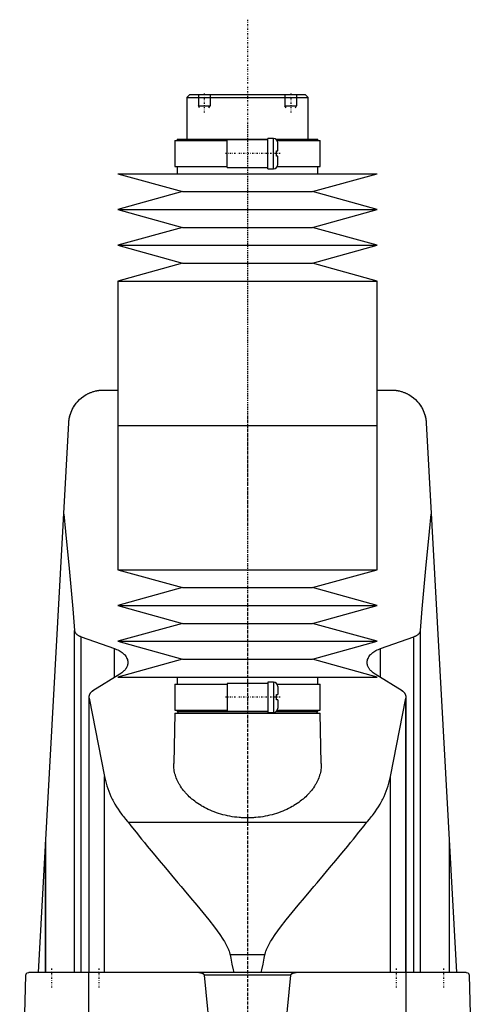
# Model space of a CAD drawing. Extents: x -120 to 120, y -1 to 900.
# Tile 3 of 3: x -79 to 79, y 559 to 900. Entities that reach past the tile are written whole.
import ezdxf

# ---------------------------------------------------------------- set-up
doc = ezdxf.new("R2010")
doc.units = 0
doc.linetypes.add('CENTER', pattern=[1.5, 0.45, -0.5, 0.05, -0.5])
for name, color, linetype in [('CENTER', 7, 'CENTER'), ('THREAD', 7, 'CONTINUOUS'), ('VIS', 7, 'CONTINUOUS')]:
    doc.layers.add(name, color=color, linetype=linetype)

msp = doc.modelspace()

# ---------------------------------------------------------------- linework, layer by layer
at = {"layer": 'CENTER'}
for p, q in [((0, 899.92), (0, 329.57)), ((-15, 874.3), (-15, 867.7)), ((15, 874.3), (15, 867.7)), ((0, 863.46), (0, 754.29)), ((11.37, 853.5), (-7.88, 853.5)), ((0, 764.21), (0, 655.04)), ((0, 762.2), (0, 724.8)), ((0, 700.5), (0, 370.5)), ((11.37, 665), (-7.88, 665)), ((-68, 570.9), (-68, 564.3)), ((-51.5, 570.9), (-51.5, 564.3)), ((51.5, 570.9), (51.5, 564.3)), ((68, 570.9), (68, 564.3))]:
    msp.add_line(p, q, dxfattribs=at)
at = {"layer": 'THREAD'}
for p, q in [((-17, 874), (-17, 870)), ((-13, 874), (-13, 870)), ((13, 874), (13, 870)), ((17, 874), (17, 870)), ((-16.62, 869.34), (-17, 870)), ((-17, 870), (-13, 870)), ((-13.38, 869.34), (-13, 870)), ((13.38, 869.34), (13, 870)), ((13, 870), (17, 870)), ((16.62, 869.34), (17, 870))]:
    msp.add_line(p, q, dxfattribs=at)
at = {"layer": 'VIS'}
for p, q in [((-20, 874), (-21, 873)), ((-21, 873), (-21, 858.5)), ((-21, 873), (21, 873)), ((-20, 874), (20, 874)), ((21, 873), (20, 874)), ((21, 858.5), (21, 873)), ((-25.15, 858), (-25.15, 849)), ((-25.15, 858), (-7, 858)), ((-24.35, 858.5), (-24.35, 858)), ((-24.35, 858.5), (7, 858.5)), ((7, 858.3), (-7, 858.3)), ((-7, 848.7), (-7, 858.3)), ((9, 858.75), (7, 858.75)), ((7, 848.25), (7, 858.75)), ((9, 848.25), (9, 858.75)), ((9.83, 858.5), (24.35, 858.5)), ((10.3, 858), (25.15, 858)), ((10.5, 854.4), (10.5, 857.25)), ((24.35, 858), (24.35, 858.5)), ((25.15, 849), (25.15, 858)), ((10, 852.6), (10, 854.4)), ((10, 854.4), (10.5, 854.4)), ((10.5, 852.6), (10, 852.6)), ((10.5, 849.75), (10.5, 852.6)), ((-25.15, 849), (-7, 849)), ((-24.35, 849), (-24.35, 846.5)), ((-7, 848.7), (7, 848.7)), ((7, 848.25), (9, 848.25)), ((10.3, 849), (25.15, 849)), ((24.35, 846.5), (24.35, 849)), ((-45, 846.5), (-22.5, 840.3)), ((-45, 846.5), (45, 846.5)), ((22.5, 840.3), (45, 846.5)), ((-22.5, 840.3), (-45, 834.1)), ((-22.5, 840.3), (22.5, 840.3)), ((45, 834.1), (22.5, 840.3)), ((-45, 834.1), (-22.5, 827.9)), ((-45, 834.1), (45, 834.1)), ((22.5, 827.9), (45, 834.1)), ((-22.5, 827.9), (-45, 821.7)), ((-22.5, 827.9), (22.5, 827.9)), ((45, 821.7), (22.5, 827.9)), ((-45, 821.7), (-22.5, 815.5)), ((-45, 821.7), (45, 821.7)), ((22.5, 815.5), (45, 821.7)), ((-22.5, 815.5), (-45, 809.3)), ((-22.5, 815.5), (22.5, 815.5)), ((45, 809.3), (22.5, 815.5)), ((-45, 809.3), (-45, 759.25)), ((-45, 809.3), (45, 809.3)), ((45, 759.25), (45, 809.3)), ((-50, 771.5), (-45, 771.5)), ((45, 771.5), (50, 771.5)), ((-72.48, 569.6), (-61.98, 760.16)), ((-45, 759.25), (-45, 709.2)), ((-45, 759.25), (45, 759.25)), ((-45, 759.25), (0, 759.25)), ((45, 709.2), (45, 759.25)), ((61.98, 760.16), (72.48, 569.6)), ((-45, 709.2), (-22.5, 703)), ((-45, 709.2), (45, 709.2)), ((22.5, 703), (45, 709.2)), ((-22.5, 703), (-45, 696.8)), ((-22.5, 703), (22.5, 703)), ((45, 696.8), (22.5, 703)), ((-45, 696.8), (-22.5, 690.6)), ((-45, 696.8), (45, 696.8)), ((22.5, 690.6), (45, 696.8)), ((-22.5, 690.6), (-45, 684.4)), ((-22.5, 690.6), (22.5, 690.6)), ((45, 684.4), (22.5, 690.6)), ((-60, 569.6), (-60, 688.17)), ((60, 569.6), (60, 688.17)), ((-57.68, 569.6), (-57.68, 685.98)), ((-57.68, 685.98), (-46.13, 681.89)), ((-45, 684.4), (-22.5, 678.2)), ((-45, 684.4), (45, 684.4)), ((22.5, 678.2), (45, 684.4)), ((46.13, 681.89), (57.68, 685.98)), ((57.68, 569.6), (57.68, 685.98)), ((-46.13, 671.85), (-46.13, 681.89)), ((46.13, 671.85), (46.13, 681.89)), ((-22.5, 678.2), (-45, 672)), ((-22.5, 678.2), (22.5, 678.2)), ((45, 672), (22.5, 678.2)), ((-44.32, 672.97), (-53.59, 667.2)), ((53.59, 667.2), (44.32, 672.97)), ((-45, 672), (45, 672)), ((-25.15, 669.5), (-25.15, 660.5)), ((-25.15, 669.5), (-7, 669.5)), ((-24.35, 672), (-24.35, 669.5)), ((7, 669.8), (-7, 669.8)), ((-7, 669.8), (-7, 660.2)), ((9, 670.25), (7, 670.25)), ((7, 670.25), (7, 659.75)), ((9, 670.25), (9, 659.75)), ((10.3, 669.5), (25.15, 669.5)), ((24.35, 669.5), (24.35, 672)), ((25.15, 660.5), (25.15, 669.5)), ((10, 664.1), (10, 665.9)), ((10, 665.9), (10.5, 665.9)), ((10.5, 668.75), (10.5, 665.9)), ((-55, 665.05), (-55, 569.6)), ((-54.96, 569.6), (-54.96, 664.64)), ((-54.96, 664.64), (-49.57, 637.45)), ((10.5, 664.1), (10, 664.1)), ((10.5, 664.1), (10.5, 661.25)), ((49.57, 637.45), (54.96, 664.64)), ((54.96, 569.6), (54.96, 664.64)), ((55, 569.6), (55, 665.05)), ((-25.18, 659.5), (-25.59, 642.04)), ((-25.18, 659.5), (25.18, 659.5)), ((-25.15, 660.5), (-7, 660.5)), ((-24.35, 660.5), (-24.35, 660)), ((-24.35, 660), (7, 660)), ((-24.18, 660), (-24.18, 659.5)), ((-7, 660.2), (7, 660.2)), ((7, 659.75), (9, 659.75)), ((9.83, 660), (24.35, 660)), ((10.3, 660.5), (25.15, 660.5)), ((24.18, 659.5), (24.18, 660)), ((24.35, 660), (24.35, 660.5)), ((25.59, 642.04), (25.18, 659.5)), ((-49.57, 569.6), (-49.57, 637.45)), ((49.57, 569.6), (49.57, 637.45)), ((41.3, 621.52), (-41.3, 621.52)), ((-70, 569.6), (-70, 614.75)), ((-70, 614.67), (-70, 569.6)), ((70, 569.6), (70, 614.75)), ((70, 569.6), (70, 614.67)), ((6.05, 575.62), (-6.05, 575.62)), ((-79, 487.5), (-76.83, 568.63)), ((75.83, 569.6), (-75.83, 569.6)), ((-55.06, 487.5), (-55.06, 569.6)), ((14.95, 568.63), (-14.95, 568.63)), ((55.06, 487.5), (55.06, 569.6)), ((76.83, 568.63), (79, 487.5))]:
    msp.add_line(p, q, dxfattribs=at)
for points in [[(-61.98, 760.16, 0), (-61.96, 760.53, 0), (-61.87, 761.27, 0), (-61.74, 762.01, 0), (-61.65, 762.37, 0), (-61.55, 762.74, 0), (-61.32, 763.47, 0), (-61.04, 764.19, 0), (-60.71, 764.91, 0), (-60.33, 765.6, 0), (-59.9, 766.28, 0), (-59.66, 766.62, 0), (-59.41, 766.95, 0), (-58.86, 767.59, 0), (-58.25, 768.21, 0), (-57.57, 768.81, 0), (-56.8, 769.39, 0), (-55.93, 769.93, 0), (-55.41, 770.21, 0), (-55.32, 770.26, 0), (-55.13, 770.35, 0), (-54.93, 770.44, 0), (-54.82, 770.49, 0), (-54.72, 770.53, 0), (-54.5, 770.63, 0), (-54.27, 770.71, 0), (-54.03, 770.8, 0), (-53.79, 770.89, 0), (-53.53, 770.97, 0), (-53.39, 771.01, 0), (-53.26, 771.05, 0), (-52.97, 771.13, 0), (-52.67, 771.2, 0), (-52.49, 771.24, 0), (-52.44, 771.25, 0), (-52.38, 771.26, 0), (-52.36, 771.27, 0), (-52.33, 771.27, 0), (-52.27, 771.28, 0), (-52.21, 771.29, 0), (-52.15, 771.31, 0), (-52.09, 771.32, 0), (-52.03, 771.33, 0), (-52, 771.33, 0), (-51.97, 771.34, 0), (-51.91, 771.35, 0), (-51.84, 771.36, 0), (-51.78, 771.37, 0), (-51.71, 771.38, 0), (-51.64, 771.39, 0), (-51.61, 771.39, 0), (-51.57, 771.4, 0), (-51.5, 771.41, 0), (-51.43, 771.41, 0), (-51.4, 771.42, 0), (-51.36, 771.42, 0), (-51.29, 771.43, 0), (-51.21, 771.44, 0), (-51.18, 771.44, 0), (-51.14, 771.45, 0), (-51.06, 771.45, 0), (-50.99, 771.46, 0), (-50.91, 771.47, 0), (-50.83, 771.47, 0), (-50.76, 771.48, 0), (-50.72, 771.48, 0), (-50.68, 771.48, 0), (-50.6, 771.48, 0), (-50.52, 771.49, 0), (-50.44, 771.49, 0), (-50.36, 771.49, 0), (-50.28, 771.5, 0), (-50.24, 771.5, 0), (-50.2, 771.5, 0), (-50.12, 771.5, 0), (-50.04, 771.5, 0), (-50, 771.5, 0)], [(-60.27, 765.71, 0), (-60.18, 765.86, 0), (-59.99, 766.14, 0), (-59.8, 766.42, 0), (-59.71, 766.56, 0), (-59.61, 766.69, 0), (-59.42, 766.93, 0), (-59.24, 767.16, 0), (-59.07, 767.36, 0), (-58.91, 767.54, 0), (-58.76, 767.7, 0), (-58.69, 767.78, 0), (-58.62, 767.85, 0), (-58.49, 767.99, 0), (-58.37, 768.1, 0), (-58.26, 768.2, 0), (-58.18, 768.28, 0), (-58.11, 768.35, 0), (-58.08, 768.37, 0), (-58.05, 768.4, 0), (-58.02, 768.43, 0), (-58, 768.44, 0), (-58, 768.44, 0)], [(50, 771.5, 0), (50.04, 771.5, 0), (50.12, 771.5, 0), (50.2, 771.5, 0), (50.24, 771.5, 0), (50.28, 771.5, 0), (50.36, 771.49, 0), (50.44, 771.49, 0), (50.52, 771.49, 0), (50.6, 771.48, 0), (50.68, 771.48, 0), (50.72, 771.48, 0), (50.76, 771.48, 0), (50.83, 771.47, 0), (50.91, 771.47, 0), (50.99, 771.46, 0), (51.06, 771.45, 0), (51.14, 771.45, 0), (51.18, 771.44, 0), (51.21, 771.44, 0), (51.29, 771.43, 0), (51.36, 771.42, 0), (51.4, 771.42, 0), (51.43, 771.41, 0), (51.5, 771.41, 0), (51.57, 771.4, 0), (51.61, 771.39, 0), (51.64, 771.39, 0), (51.71, 771.38, 0), (51.78, 771.37, 0), (51.84, 771.36, 0), (51.91, 771.35, 0), (51.97, 771.34, 0), (52, 771.33, 0), (52.03, 771.33, 0), (52.09, 771.32, 0), (52.15, 771.31, 0), (52.21, 771.29, 0), (52.27, 771.28, 0), (52.33, 771.27, 0), (52.36, 771.27, 0), (52.38, 771.26, 0), (52.44, 771.25, 0), (52.49, 771.24, 0), (52.67, 771.2, 0), (52.97, 771.13, 0), (53.26, 771.05, 0), (53.39, 771.01, 0), (53.53, 770.97, 0), (53.79, 770.89, 0), (54.03, 770.8, 0), (54.27, 770.71, 0), (54.5, 770.63, 0), (54.72, 770.53, 0), (54.82, 770.49, 0), (54.93, 770.44, 0), (55.13, 770.35, 0), (55.32, 770.26, 0), (55.41, 770.21, 0), (55.93, 769.93, 0), (56.8, 769.39, 0), (57.57, 768.81, 0), (58.25, 768.21, 0), (58.86, 767.59, 0), (59.41, 766.95, 0), (59.66, 766.62, 0), (59.9, 766.28, 0), (60.33, 765.6, 0), (60.71, 764.91, 0), (61.04, 764.19, 0), (61.32, 763.47, 0), (61.55, 762.74, 0), (61.65, 762.37, 0), (61.74, 762.01, 0), (61.87, 761.27, 0), (61.96, 760.53, 0), (61.98, 760.16, 0)], [(58, 768.44, 0), (58, 768.44, 0), (58.02, 768.43, 0), (58.05, 768.4, 0), (58.08, 768.37, 0), (58.11, 768.35, 0), (58.18, 768.28, 0), (58.26, 768.2, 0), (58.37, 768.1, 0), (58.49, 767.99, 0), (58.62, 767.85, 0), (58.69, 767.78, 0), (58.76, 767.7, 0), (58.91, 767.54, 0), (59.07, 767.36, 0), (59.24, 767.16, 0), (59.42, 766.93, 0), (59.61, 766.69, 0), (59.71, 766.56, 0), (59.8, 766.42, 0), (59.99, 766.14, 0), (60.18, 765.86, 0), (60.27, 765.71, 0)], [(-61.98, 760.16, 0), (-61.97, 760.32, 0), (-61.94, 760.65, 0), (-61.91, 760.97, 0), (-61.89, 761.13, 0), (-61.86, 761.3, 0), (-61.81, 761.62, 0), (-61.75, 761.94, 0), (-61.68, 762.26, 0), (-61.6, 762.57, 0), (-61.51, 762.89, 0), (-61.47, 763.04, 0), (-61.42, 763.2, 0), (-61.31, 763.51, 0), (-61.2, 763.81, 0), (-61.08, 764.11, 0), (-60.95, 764.41, 0), (-60.81, 764.71, 0), (-60.74, 764.86, 0), (-60.66, 765, 0), (-60.51, 765.29, 0), (-60.35, 765.57, 0), (-60.27, 765.71, 0)], [(60.27, 765.71, 0), (60.35, 765.57, 0), (60.51, 765.29, 0), (60.66, 765, 0), (60.74, 764.86, 0), (60.81, 764.71, 0), (60.95, 764.41, 0), (61.08, 764.11, 0), (61.2, 763.81, 0), (61.31, 763.51, 0), (61.42, 763.2, 0), (61.47, 763.04, 0), (61.51, 762.89, 0), (61.6, 762.57, 0), (61.68, 762.26, 0), (61.75, 761.94, 0), (61.81, 761.62, 0), (61.86, 761.3, 0), (61.89, 761.13, 0), (61.91, 760.97, 0), (61.94, 760.65, 0), (61.97, 760.32, 0), (61.98, 760.16, 0)], [(-63.73, 728.44, 0), (-63.09, 722.45, 0), (-61.84, 709.58, 0), (-60.6, 695.59, 0), (-60, 688.17, 0)], [(60, 688.17, 0), (60.6, 695.59, 0), (61.84, 709.58, 0), (63.09, 722.45, 0), (63.73, 728.44, 0)], [(-60, 688.17, 0), (-59.99, 688.1, 0), (-59.96, 687.97, 0), (-59.93, 687.83, 0), (-59.9, 687.76, 0), (-59.88, 687.69, 0), (-59.81, 687.55, 0), (-59.73, 687.41, 0), (-59.64, 687.27, 0), (-59.53, 687.14, 0), (-59.41, 687.01, 0), (-59.34, 686.94, 0), (-59.28, 686.88, 0), (-59.13, 686.75, 0), (-58.97, 686.63, 0), (-58.81, 686.52, 0), (-58.63, 686.41, 0), (-58.44, 686.31, 0), (-58.34, 686.26, 0), (-58.24, 686.21, 0), (-58.03, 686.12, 0), (-57.8, 686.03, 0), (-57.68, 685.98, 0)], [(57.68, 685.98, 0), (57.8, 686.03, 0), (58.03, 686.12, 0), (58.24, 686.21, 0), (58.34, 686.26, 0), (58.44, 686.31, 0), (58.63, 686.41, 0), (58.81, 686.52, 0), (58.97, 686.63, 0), (59.13, 686.75, 0), (59.28, 686.88, 0), (59.34, 686.94, 0), (59.41, 687.01, 0), (59.53, 687.14, 0), (59.64, 687.27, 0), (59.73, 687.41, 0), (59.81, 687.55, 0), (59.88, 687.69, 0), (59.9, 687.76, 0), (59.93, 687.83, 0), (59.96, 687.97, 0), (59.99, 688.1, 0), (60, 688.17, 0)], [(-46.13, 681.89, 0), (-45.89, 681.8, 0), (-45.41, 681.6, 0), (-44.96, 681.4, 0), (-44.75, 681.29, 0), (-44.54, 681.18, 0), (-44.16, 680.95, 0), (-43.79, 680.72, 0), (-43.44, 680.46, 0), (-43.12, 680.2, 0), (-42.83, 679.92, 0), (-42.69, 679.78, 0), (-42.56, 679.64, 0), (-42.32, 679.35, 0), (-42.11, 679.05, 0), (-41.94, 678.74, 0), (-41.79, 678.44, 0), (-41.67, 678.13, 0), (-41.63, 677.97, 0), (-41.59, 677.82, 0), (-41.53, 677.51, 0), (-41.5, 677.21, 0), (-41.5, 677.06, 0)], [(41.5, 677.06, 0), (41.5, 677.21, 0), (41.53, 677.51, 0), (41.59, 677.82, 0), (41.63, 677.97, 0), (41.67, 678.13, 0), (41.79, 678.44, 0), (41.94, 678.74, 0), (42.11, 679.05, 0), (42.32, 679.35, 0), (42.56, 679.64, 0), (42.69, 679.78, 0), (42.83, 679.92, 0), (43.12, 680.2, 0), (43.44, 680.46, 0), (43.79, 680.72, 0), (44.16, 680.96, 0), (44.55, 681.18, 0), (44.75, 681.29, 0), (44.96, 681.4, 0), (45.41, 681.6, 0), (45.89, 681.8, 0), (46.13, 681.89, 0)], [(-41.5, 677.06, 0), (-41.5, 676.94, 0), (-41.52, 676.7, 0), (-41.55, 676.47, 0), (-41.58, 676.34, 0), (-41.6, 676.22, 0), (-41.67, 675.98, 0), (-41.76, 675.74, 0), (-41.86, 675.5, 0), (-41.99, 675.25, 0), (-42.13, 675.01, 0), (-42.21, 674.9, 0), (-42.29, 674.78, 0), (-42.47, 674.54, 0), (-42.67, 674.31, 0), (-42.88, 674.09, 0), (-43.11, 673.87, 0), (-43.35, 673.66, 0), (-43.48, 673.55, 0), (-43.61, 673.45, 0), (-43.89, 673.25, 0), (-44.17, 673.06, 0), (-44.32, 672.97, 0)], [(44.32, 672.97, 0), (44.17, 673.06, 0), (43.88, 673.25, 0), (43.61, 673.45, 0), (43.48, 673.56, 0), (43.35, 673.66, 0), (43.1, 673.87, 0), (42.88, 674.09, 0), (42.66, 674.32, 0), (42.47, 674.55, 0), (42.29, 674.78, 0), (42.21, 674.9, 0), (42.13, 675.02, 0), (41.99, 675.26, 0), (41.86, 675.5, 0), (41.76, 675.74, 0), (41.67, 675.98, 0), (41.6, 676.22, 0), (41.58, 676.35, 0), (41.55, 676.47, 0), (41.52, 676.7, 0), (41.5, 676.94, 0), (41.5, 677.06, 0)], [(-53.59, 667.2, 0), (-53.66, 667.15, 0), (-53.81, 667.05, 0), (-53.95, 666.94, 0), (-54.01, 666.89, 0), (-54.08, 666.84, 0), (-54.2, 666.72, 0), (-54.31, 666.61, 0), (-54.42, 666.49, 0), (-54.52, 666.37, 0), (-54.61, 666.25, 0), (-54.65, 666.19, 0), (-54.69, 666.13, 0), (-54.76, 666, 0), (-54.82, 665.87, 0), (-54.87, 665.75, 0), (-54.92, 665.62, 0), (-54.95, 665.49, 0), (-54.96, 665.43, 0), (-54.97, 665.36, 0), (-54.99, 665.24, 0), (-55, 665.11, 0), (-55, 665.05, 0)], [(55, 665.05, 0), (55, 665.11, 0), (54.99, 665.24, 0), (54.97, 665.36, 0), (54.96, 665.43, 0), (54.95, 665.49, 0), (54.92, 665.62, 0), (54.87, 665.75, 0), (54.82, 665.87, 0), (54.76, 666, 0), (54.69, 666.13, 0), (54.65, 666.19, 0), (54.61, 666.25, 0), (54.52, 666.37, 0), (54.42, 666.49, 0), (54.31, 666.61, 0), (54.2, 666.72, 0), (54.08, 666.84, 0), (54.01, 666.89, 0), (53.95, 666.94, 0), (53.81, 667.05, 0), (53.66, 667.15, 0), (53.59, 667.2, 0)], [(-55, 665.05, 0), (-55, 664.98, 0), (-54.99, 664.85, 0), (-54.97, 664.71, 0), (-54.96, 664.64, 0)], [(54.96, 664.64, 0), (54.97, 664.71, 0), (54.99, 664.85, 0), (55, 664.98, 0), (55, 665.05, 0)], [(25.59, 642.04, 0), (25.59, 641.81, 0), (25.59, 641.35, 0), (25.56, 640.87, 0), (25.54, 640.64, 0), (25.52, 640.4, 0), (25.46, 639.92, 0), (25.38, 639.43, 0), (25.28, 638.95, 0), (25.16, 638.46, 0), (25.02, 637.97, 0), (24.95, 637.73, 0), (24.87, 637.49, 0), (24.69, 637, 0), (24.49, 636.51, 0), (24.28, 636.02, 0), (24.04, 635.54, 0), (23.78, 635.06, 0), (23.65, 634.82, 0), (23.51, 634.58, 0), (23.21, 634.1, 0), (22.9, 633.63, 0), (22.74, 633.4, 0), (22.57, 633.17, 0), (22.22, 632.71, 0), (21.85, 632.25, 0), (21.66, 632.03, 0), (21.46, 631.8, 0), (21.06, 631.36, 0), (20.63, 630.93, 0), (20.19, 630.51, 0), (19.74, 630.09, 0), (19.27, 629.68, 0), (19.03, 629.48, 0), (18.78, 629.28, 0), (18.28, 628.9, 0), (17.77, 628.52, 0), (17.24, 628.15, 0), (16.69, 627.79, 0), (16.12, 627.44, 0), (15.82, 627.26, 0), (15.52, 627.09, 0), (14.9, 626.75, 0), (14.26, 626.41, 0), (13.6, 626.09, 0), (12.93, 625.79, 0), (12.23, 625.49, 0), (11.87, 625.35, 0), (11.51, 625.21, 0), (10.78, 624.95, 0), (10.04, 624.7, 0), (9.28, 624.46, 0), (8.5, 624.25, 0), (7.72, 624.05, 0), (7.32, 623.96, 0), (6.93, 623.87, 0), (6.12, 623.71, 0), (5.31, 623.57, 0), (4.5, 623.45, 0), (3.68, 623.35, 0), (2.86, 623.27, 0), (2.45, 623.24, 0), (2.04, 623.21, 0), (1.22, 623.17, 0), (0.41, 623.15, 0), (0, 623.15, 0), (-0.41, 623.15, 0), (-1.22, 623.17, 0), (-2.04, 623.21, 0), (-2.45, 623.24, 0), (-2.86, 623.27, 0), (-3.68, 623.35, 0), (-4.5, 623.45, 0), (-5.31, 623.57, 0), (-6.12, 623.71, 0), (-6.93, 623.87, 0), (-7.32, 623.96, 0), (-7.72, 624.05, 0), (-8.5, 624.25, 0), (-9.28, 624.46, 0), (-10.04, 624.7, 0), (-10.78, 624.95, 0), (-11.51, 625.21, 0), (-11.87, 625.35, 0), (-12.23, 625.49, 0), (-12.93, 625.79, 0), (-13.6, 626.09, 0), (-14.26, 626.41, 0), (-14.9, 626.75, 0), (-15.52, 627.09, 0), (-15.82, 627.26, 0), (-16.12, 627.44, 0), (-16.69, 627.79, 0), (-17.24, 628.15, 0), (-17.77, 628.52, 0), (-18.28, 628.9, 0), (-18.78, 629.28, 0), (-19.03, 629.48, 0), (-19.27, 629.68, 0), (-19.74, 630.09, 0), (-20.19, 630.51, 0), (-20.63, 630.93, 0), (-21.06, 631.36, 0), (-21.46, 631.8, 0), (-21.66, 632.03, 0), (-21.85, 632.25, 0), (-22.22, 632.71, 0), (-22.57, 633.17, 0), (-22.74, 633.4, 0), (-22.9, 633.63, 0), (-23.21, 634.1, 0), (-23.51, 634.58, 0), (-23.65, 634.82, 0), (-23.78, 635.06, 0), (-24.04, 635.54, 0), (-24.28, 636.02, 0), (-24.49, 636.51, 0), (-24.69, 637, 0), (-24.87, 637.49, 0), (-24.95, 637.73, 0), (-25.02, 637.97, 0), (-25.16, 638.46, 0), (-25.28, 638.95, 0), (-25.38, 639.43, 0), (-25.46, 639.92, 0), (-25.52, 640.4, 0), (-25.54, 640.64, 0), (-25.56, 640.87, 0), (-25.59, 641.35, 0), (-25.59, 641.81, 0), (-25.59, 642.04, 0)], [(-49.57, 637.45, 0), (-49.48, 637, 0), (-49.28, 636.08, 0), (-49.04, 635.16, 0), (-48.91, 634.7, 0), (-48.77, 634.24, 0), (-48.47, 633.33, 0), (-48.13, 632.42, 0), (-47.76, 631.51, 0), (-47.36, 630.6, 0), (-46.93, 629.7, 0), (-46.7, 629.26, 0), (-46.46, 628.81, 0), (-45.97, 627.92, 0), (-45.44, 627.04, 0), (-44.89, 626.16, 0), (-44.3, 625.3, 0), (-43.68, 624.44, 0), (-43.36, 624.01, 0), (-43.04, 623.59, 0), (-42.36, 622.75, 0), (-41.66, 621.93, 0), (-41.3, 621.52, 0)], [(41.3, 621.52, 0), (41.66, 621.93, 0), (42.36, 622.75, 0), (43.04, 623.59, 0), (43.36, 624.01, 0), (43.68, 624.44, 0), (44.3, 625.3, 0), (44.89, 626.16, 0), (45.44, 627.04, 0), (45.97, 627.92, 0), (46.46, 628.81, 0), (46.7, 629.26, 0), (46.93, 629.7, 0), (47.36, 630.6, 0), (47.76, 631.51, 0), (48.13, 632.42, 0), (48.47, 633.33, 0), (48.77, 634.24, 0), (48.91, 634.7, 0), (49.04, 635.16, 0), (49.28, 636.08, 0), (49.48, 637, 0), (49.57, 637.45, 0)], [(-41.3, 621.52, 0), (-40.44, 620.42, 0), (-38.64, 618.15, 0), (-36.74, 615.81, 0), (-35.76, 614.61, 0), (-34.77, 613.4, 0), (-32.72, 610.92, 0), (-30.63, 608.41, 0), (-28.48, 605.85, 0), (-26.31, 603.27, 0), (-24.12, 600.67, 0), (-23.03, 599.37, 0), (-21.93, 598.07, 0), (-19.76, 595.48, 0), (-17.6, 592.89, 0), (-15.49, 590.32, 0), (-13.43, 587.76, 0), (-11.45, 585.21, 0), (-10.51, 583.94, 0), (-9.59, 582.67, 0), (-8.57, 581.15, 0), (-8.3, 580.72, 0), (-8.03, 580.27, 0), (-7.89, 580.05, 0), (-7.76, 579.83, 0), (-7.51, 579.37, 0), (-7.26, 578.91, 0), (-7.03, 578.44, 0), (-6.81, 577.96, 0), (-6.6, 577.47, 0), (-6.5, 577.22, 0), (-6.41, 576.97, 0), (-6.25, 576.44, 0), (-6.11, 575.9, 0), (-6.05, 575.62, 0)], [(6.05, 575.62, 0), (6.11, 575.9, 0), (6.25, 576.44, 0), (6.41, 576.97, 0), (6.5, 577.22, 0), (6.6, 577.47, 0), (6.81, 577.96, 0), (7.03, 578.44, 0), (7.26, 578.91, 0), (7.51, 579.37, 0), (7.76, 579.83, 0), (7.89, 580.05, 0), (8.03, 580.27, 0), (8.3, 580.72, 0), (8.57, 581.15, 0), (9.59, 582.67, 0), (10.51, 583.94, 0), (11.45, 585.21, 0), (13.43, 587.76, 0), (15.49, 590.32, 0), (17.6, 592.89, 0), (19.76, 595.48, 0), (21.93, 598.07, 0), (23.03, 599.37, 0), (24.12, 600.67, 0), (26.31, 603.27, 0), (28.48, 605.85, 0), (30.63, 608.41, 0), (32.72, 610.92, 0), (34.77, 613.4, 0), (35.76, 614.61, 0), (36.74, 615.81, 0), (38.64, 618.15, 0), (40.44, 620.42, 0), (41.3, 621.52, 0)], [(-6.05, 575.62, 0), (-5.83, 574.51, 0), (-5.4, 572.43, 0), (-4.97, 570.5, 0), (-4.76, 569.6, 0)], [(4.76, 569.6, 0), (4.97, 570.5, 0), (5.4, 572.43, 0), (5.83, 574.51, 0), (6.05, 575.62, 0)], [(-76.83, 568.63, 0), (-76.83, 568.63, 0), (-76.83, 568.63, 0), (-76.83, 568.63, 0), (-76.83, 568.63, 0), (-76.83, 568.63, 0), (-76.83, 568.63, 0), (-76.83, 568.63, 0), (-76.83, 568.63, 0), (-76.83, 568.64, 0), (-76.83, 568.64, 0), (-76.83, 568.64, 0), (-76.83, 568.65, 0), (-76.83, 568.65, 0), (-76.83, 568.65, 0), (-76.83, 568.66, 0), (-76.83, 568.66, 0), (-76.83, 568.66, 0), (-76.83, 568.66, 0), (-76.83, 568.66, 0), (-76.83, 568.67, 0), (-76.83, 568.67, 0), (-76.83, 568.67, 0), (-76.83, 568.68, 0), (-76.83, 568.68, 0), (-76.83, 568.68, 0), (-76.83, 568.68, 0), (-76.83, 568.68, 0), (-76.83, 568.69, 0), (-76.83, 568.69, 0), (-76.82, 568.71, 0), (-76.82, 568.72, 0), (-76.82, 568.73, 0), (-76.82, 568.74, 0), (-76.82, 568.75, 0), (-76.82, 568.75, 0), (-76.82, 568.76, 0), (-76.82, 568.76, 0), (-76.82, 568.77, 0), (-76.81, 568.8, 0), (-76.81, 568.82, 0), (-76.8, 568.83, 0), (-76.79, 568.87, 0), (-76.78, 568.9, 0), (-76.75, 568.98, 0), (-76.7, 569.09, 0), (-76.68, 569.13, 0), (-76.65, 569.17, 0), (-76.6, 569.24, 0), (-76.55, 569.3, 0), (-76.35, 569.45, 0), (-76, 569.59, 0), (-75.83, 569.6, 0)], [(-14.95, 568.63, 0), (-14.95, 568.63, 0), (-14.95, 568.63, 0), (-14.95, 568.64, 0), (-14.95, 568.64, 0), (-14.95, 568.64, 0), (-14.95, 568.65, 0), (-14.95, 568.65, 0), (-14.95, 568.66, 0), (-14.95, 568.67, 0), (-14.95, 568.67, 0), (-14.95, 568.67, 0), (-14.96, 568.68, 0), (-14.96, 568.68, 0), (-14.96, 568.69, 0), (-14.96, 568.69, 0), (-14.96, 568.7, 0), (-14.96, 568.7, 0), (-14.96, 568.71, 0), (-14.97, 568.71, 0), (-14.97, 568.71, 0), (-14.97, 568.72, 0), (-14.97, 568.72, 0), (-14.97, 568.72, 0), (-14.97, 568.73, 0), (-14.98, 568.73, 0), (-14.98, 568.74, 0), (-14.98, 568.74, 0), (-14.98, 568.74, 0), (-14.98, 568.75, 0), (-14.99, 568.75, 0), (-14.99, 568.76, 0), (-14.99, 568.76, 0), (-14.99, 568.77, 0), (-15, 568.77, 0), (-15, 568.77, 0), (-15, 568.78, 0), (-15.01, 568.79, 0), (-15.03, 568.82, 0), (-15.05, 568.84, 0), (-15.07, 568.87, 0), (-15.09, 568.88, 0), (-15.1, 568.89, 0), (-15.12, 568.91, 0), (-15.15, 568.93, 0), (-15.17, 568.95, 0), (-15.2, 568.97, 0), (-15.23, 568.99, 0), (-15.24, 569, 0), (-15.26, 569.01, 0), (-15.28, 569.03, 0), (-15.31, 569.04, 0), (-15.33, 569.05, 0), (-15.34, 569.06, 0), (-15.37, 569.08, 0), (-15.4, 569.09, 0), (-15.41, 569.1, 0), (-15.43, 569.11, 0), (-15.46, 569.12, 0), (-15.49, 569.13, 0), (-15.59, 569.18, 0), (-15.76, 569.24, 0), (-15.94, 569.3, 0), (-16.13, 569.36, 0), (-16.32, 569.4, 0), (-16.41, 569.42, 0), (-16.51, 569.44, 0), (-16.71, 569.48, 0), (-16.9, 569.51, 0), (-17.1, 569.54, 0), (-17.29, 569.56, 0), (-17.49, 569.57, 0), (-17.58, 569.58, 0), (-17.68, 569.59, 0), (-17.87, 569.6, 0), (-18.05, 569.6, 0), (-18.15, 569.6, 0)], [(-12.5, 543.94, 0), (-14.95, 568.63, 0)], [(14.95, 568.63, 0), (12.5, 543.94, 0)], [(18.15, 569.6, 0), (18.05, 569.6, 0), (17.87, 569.6, 0), (17.68, 569.59, 0), (17.58, 569.58, 0), (17.49, 569.57, 0), (17.29, 569.56, 0), (17.1, 569.54, 0), (16.9, 569.51, 0), (16.71, 569.48, 0), (16.51, 569.44, 0), (16.41, 569.42, 0), (16.32, 569.4, 0), (16.13, 569.36, 0), (15.94, 569.3, 0), (15.76, 569.24, 0), (15.59, 569.18, 0), (15.49, 569.13, 0), (15.46, 569.12, 0), (15.43, 569.11, 0), (15.41, 569.1, 0), (15.4, 569.09, 0), (15.37, 569.08, 0), (15.34, 569.06, 0), (15.33, 569.05, 0), (15.31, 569.04, 0), (15.28, 569.03, 0), (15.26, 569.01, 0), (15.24, 569, 0), (15.23, 568.99, 0), (15.2, 568.97, 0), (15.17, 568.95, 0), (15.15, 568.93, 0), (15.12, 568.91, 0), (15.1, 568.89, 0), (15.09, 568.88, 0), (15.07, 568.87, 0), (15.05, 568.84, 0), (15.03, 568.82, 0), (15.01, 568.79, 0), (15, 568.78, 0), (15, 568.77, 0), (15, 568.77, 0), (14.99, 568.77, 0), (14.99, 568.76, 0), (14.99, 568.76, 0), (14.99, 568.75, 0), (14.98, 568.75, 0), (14.98, 568.74, 0), (14.98, 568.74, 0), (14.98, 568.74, 0), (14.98, 568.73, 0), (14.97, 568.73, 0), (14.97, 568.72, 0), (14.97, 568.72, 0), (14.97, 568.72, 0), (14.97, 568.71, 0), (14.97, 568.71, 0), (14.96, 568.71, 0), (14.96, 568.7, 0), (14.96, 568.7, 0), (14.96, 568.69, 0), (14.96, 568.69, 0), (14.96, 568.68, 0), (14.96, 568.68, 0), (14.95, 568.67, 0), (14.95, 568.67, 0), (14.95, 568.67, 0), (14.95, 568.66, 0), (14.95, 568.65, 0), (14.95, 568.65, 0), (14.95, 568.64, 0), (14.95, 568.64, 0), (14.95, 568.64, 0), (14.95, 568.63, 0), (14.95, 568.63, 0), (14.95, 568.63, 0)], [(75.83, 569.6, 0), (76, 569.59, 0), (76.35, 569.45, 0), (76.55, 569.3, 0), (76.6, 569.24, 0), (76.65, 569.17, 0), (76.68, 569.13, 0), (76.7, 569.09, 0), (76.75, 568.98, 0), (76.78, 568.9, 0), (76.79, 568.87, 0), (76.8, 568.83, 0), (76.81, 568.82, 0), (76.81, 568.8, 0), (76.82, 568.77, 0), (76.82, 568.76, 0), (76.82, 568.76, 0), (76.82, 568.75, 0), (76.82, 568.75, 0), (76.82, 568.74, 0), (76.82, 568.73, 0), (76.82, 568.72, 0), (76.82, 568.71, 0), (76.83, 568.69, 0), (76.83, 568.69, 0), (76.83, 568.68, 0), (76.83, 568.68, 0), (76.83, 568.68, 0), (76.83, 568.68, 0), (76.83, 568.68, 0), (76.83, 568.67, 0), (76.83, 568.67, 0), (76.83, 568.67, 0), (76.83, 568.66, 0), (76.83, 568.66, 0), (76.83, 568.66, 0), (76.83, 568.66, 0), (76.83, 568.66, 0), (76.83, 568.65, 0), (76.83, 568.65, 0), (76.83, 568.65, 0), (76.83, 568.64, 0), (76.83, 568.64, 0), (76.83, 568.64, 0), (76.83, 568.63, 0), (76.83, 568.63, 0), (76.83, 568.63, 0), (76.83, 568.63, 0), (76.83, 568.63, 0), (76.83, 568.63, 0), (76.83, 568.63, 0), (76.83, 568.63, 0), (76.83, 568.63, 0)]]:
    msp.add_polyline3d(points, dxfattribs=at)
for centre, start, end in [((9, 857.25), 0, 90), ((9, 849.75), 270, 0), ((9, 668.75), 0, 90), ((9, 661.25), 270, 0)]:
    msp.add_arc(centre, 1.5, start, end, dxfattribs=at)

doc.saveas('drawing.dxf')
